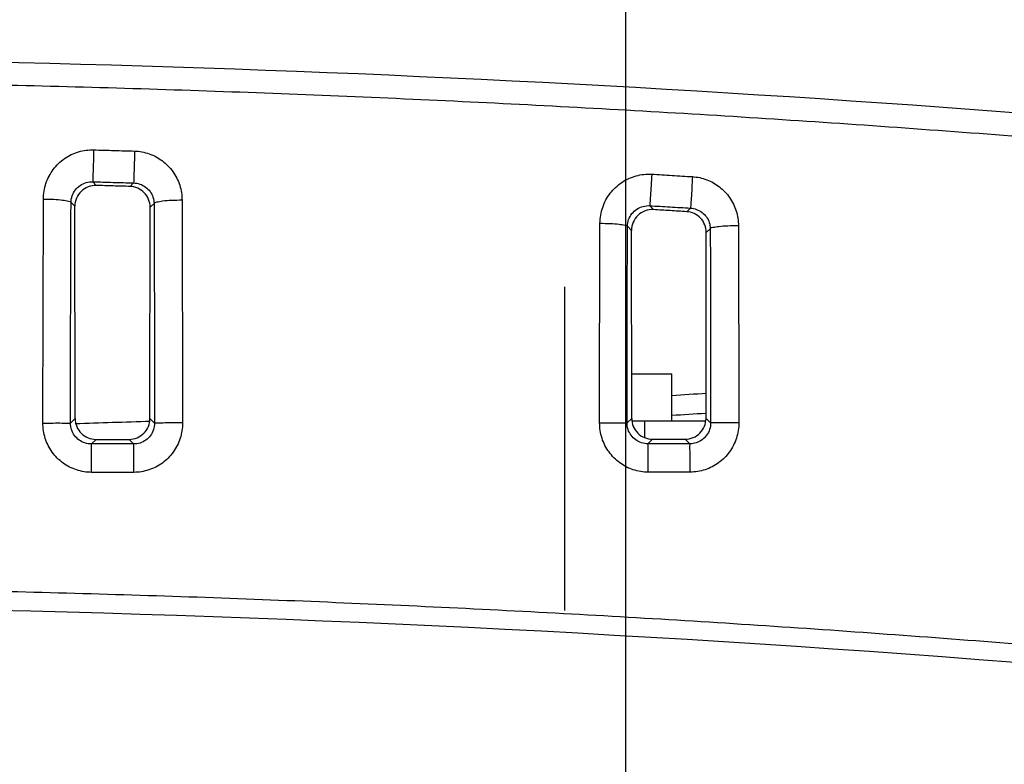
# Model space of a CAD drawing. Header units: inches. Extents: x 0 to 34, y 0 to 22.
# Tile 69 of 98: x 12.9 to 14.3, y 18.6 to 19.6. Entities that reach past the tile are written whole.
import ezdxf

# ---------------------------------------------------------------- set-up
doc = ezdxf.new("R2010")
doc.units = ezdxf.units.IN
doc.header["$LTSCALE"] = 1.87
doc.header["$MEASUREMENT"] = 0
doc.linetypes.add('CENTER', pattern=[0.6, 0.375, -0.075, 0.075, -0.075])
doc.layers.get('0').update_dxf_attribs({"linetype": 'CONTINUOUS'})
doc.layers.add('DEFAULT_1', color=7, linetype='CENTER')
doc.layers.add('DIMENSIONS', color=7, linetype='CONTINUOUS')
doc.styles.get("Standard").update_dxf_attribs({"font": 'txt', "width": 0.8})
doc.dimstyles.new('DIMSTYLE_1', dxfattribs={"dimtxt": 0.125, "dimasz": 0.18, "dimexe": 0.18, "dimexo": 0.0625, "dimgap": 0.09, "dimtad": 0, "dimtih": 1, "dimtoh": 1, "dimdec": 3, "dimzin": 4, "dimdsep": 46, "dimtxsty": 'STANDARD', "dimblk": '_FILLED', "dimblk1": '_FILLED', "dimblk2": '_FILLED', "dimcen": 0.09, "dimadec": 0, "dimazin": 0, "dimtp": 0.001, "dimtm": 0.001, "dimtfac": 1, "dimtdec": 3, "dimtofl": 0, "dimtmove": 0, "dimatfit": 3, "dimldrblk": '_FILLED', "dimfxl": 1, "dimtolj": 1, "dimtzin": 4, "dimarcsym": 0})

# ---------------------------------------------------------------- blocks, each defined once
blk = doc.blocks.new('_FILLED')
at = {"color": 0, "linetype": 'BYBLOCK'}
blk.add_solid([(0, 0), (-1, 0.1736), (-1, -0.1736)], dxfattribs=at)
blk = doc.blocks.new('*D3')
at = {"layer": 'DIMENSIONS', "color": 2, "linetype": 'CONTINUOUS'}
for p, q in [((12.4432, 18.1663), (12.4432, 20.9483)), ((13.7415, 17.3163), (13.7415, 20.9483)), ((12.4432, 20.8233), (12.0752, 20.8233)), ((13.7415, 20.8233), (14.1015, 20.8233))]:
    blk.add_line(p, q, dxfattribs=at)
at = {"layer": 'DIMENSIONS', "color": 2, "linetype": 'CONTINUOUS', "xscale": 0.18, "yscale": 0.18, "zscale": 0.18}
blk.add_blockref('_FILLED', (12.4432, 20.8233), dxfattribs=at)
at = {"layer": 'DIMENSIONS', "color": 2, "linetype": 'CONTINUOUS', "xscale": 0.18, "yscale": 0.18, "zscale": 0.18, "rotation": 180}
blk.add_blockref('_FILLED', (13.7415, 20.8233), dxfattribs=at)
at = {"layer": 'DIMENSIONS', "color": 2, "linetype": 'CONTINUOUS', "width": 0.8}
for s, p in [('1.298', (10.6877, 20.7608)), ('[', (11.3127, 20.7608)), ('32.98', (11.4127, 20.7608)), (']', (11.9127, 20.7608))]:
    blk.add_text(s, height=0.125, dxfattribs=at).set_placement(p)
blk = doc.blocks.new('*D4')
at = {"layer": 'DIMENSIONS', "color": 2, "linetype": 'CONTINUOUS'}
for p, q in [((13.7415, 17.3163), (13.7415, 20.9483)), ((14.6282, 17.3163), (14.6282, 20.9483)), ((13.7415, 20.8233), (13.3815, 20.8233)), ((14.6282, 20.8233), (14.9983, 20.8233))]:
    blk.add_line(p, q, dxfattribs=at)
at = {"layer": 'DIMENSIONS', "color": 2, "linetype": 'CONTINUOUS', "xscale": 0.18, "yscale": 0.18, "zscale": 0.18}
blk.add_blockref('_FILLED', (13.7415, 20.8233), dxfattribs=at)
at = {"layer": 'DIMENSIONS', "color": 2, "linetype": 'CONTINUOUS', "xscale": 0.18, "yscale": 0.18, "zscale": 0.18, "rotation": 180}
blk.add_blockref('_FILLED', (14.6282, 20.8233), dxfattribs=at)
at = {"layer": 'DIMENSIONS', "color": 2, "linetype": 'CONTINUOUS', "width": 0.8}
for s, p in [('.887', (15.0608, 20.7608)), ('[', (15.5858, 20.7608)), ('22.52', (15.6858, 20.7608)), (']', (16.1858, 20.7608))]:
    blk.add_text(s, height=0.125, dxfattribs=at).set_placement(p)

msp = doc.modelspace()

# ---------------------------------------------------------------- linework, layer by layer
at = {"color": 7, "linetype": 'CONTINUOUS'}
for p, q in [((12.9746, 19.3943), (12.9798, 19.389)), ((13.0334, 19.3926), (13.0283, 19.3876)), ((12.903, 19.0476), (12.9037, 19.3695)), ((12.9435, 19.3647), (12.949, 19.359)), ((12.9494, 19.054), (12.949, 19.359)), ((13.0569, 19.054), (13.0573, 19.3576)), ((13.0628, 19.3629), (13.0573, 19.3576)), ((13.1031, 19.3677), (13.1038, 19.0477)), ((13.7756, 19.3599), (13.781, 19.3542)), ((13.8342, 19.3564), (13.8288, 19.3513)), ((13.7036, 19.0479), (13.7041, 19.3346)), ((13.7436, 19.3303), (13.7493, 19.3242)), ((13.8627, 19.3267), (13.857, 19.3214)), ((13.9032, 19.331), (13.9038, 19.048)), ((13.7497, 19.0543), (13.7493, 19.3242)), ((13.8566, 19.0543), (13.857, 19.3214)), ((13.7496, 19.1183), (13.8072, 19.1183)), ((13.8072, 19.0503), (13.8072, 19.1183)), ((12.9428, 19.0474), (12.9494, 19.054)), ((13.0635, 19.0474), (13.0569, 19.054)), ((13.743, 19.0477), (13.7497, 19.0543)), ((13.8558, 19.0503), (13.7504, 19.0503)), ((13.7682, 19.0503), (13.7682, 19.0267)), ((13.8632, 19.0477), (13.8566, 19.0543)), ((12.9728, 19.0175), (12.9794, 19.0241)), ((13.0335, 19.0175), (13.0269, 19.0241)), ((13.7731, 19.0177), (13.7797, 19.0244)), ((13.8332, 19.0178), (13.8266, 19.0244))]:
    msp.add_line(p, q, dxfattribs=at)
for centre, radius, start, end in [((12.2032, -7.9642), 27.5375, 84.09115, 95.90885), ((12.2032, 44.0358), 25, 273.67929, 273.79298), ((12.2032, 44.0358), 25, 271.7108, 271.95727), ((12.2032, -7.9642), 26.75, 82.80027, 97.19973)]:
    msp.add_arc(centre, radius, start, end, dxfattribs=at)
for points, knots in [([(15.0349, 19.3925), (14.9102, 19.4056), (14.6602, 19.4301), (14.2843, 19.4616), (13.9072, 19.488), (13.5293, 19.5091), (13.1508, 19.525), (12.7719, 19.5356), (12.3928, 19.5409), (12.0136, 19.5409), (11.6345, 19.5356), (11.2556, 19.525), (10.877, 19.5091), (10.4991, 19.488), (10.122, 19.4616), (9.7461, 19.4301), (9.4962, 19.4056), (9.3714, 19.3925)], [0, 0, 0, 0, 0.06631, 0.132812, 0.199446, 0.266168, 0.332946, 0.399757, 0.466584, 0.533416, 0.600244, 0.667054, 0.733832, 0.800554, 0.867189, 0.93369, 1, 1, 1, 1]), ([(12.9037, 19.3695), (12.9038, 19.3771), (12.9063, 19.3924), (12.917, 19.4127), (12.9334, 19.4286), (12.9538, 19.4384), (12.9687, 19.4404), (12.976, 19.4401)], [0, 0, 0, 0, 0.203077, 0.405059, 0.605259, 0.803498, 1, 1, 1, 1]), ([(12.976, 19.4401), (12.9759, 19.4346), (12.9756, 19.4241), (12.9752, 19.4102), (12.9748, 19.4005), (12.9748, 19.3957), (12.9746, 19.3943)], [0, 0, 0, 0, 0.363696, 0.68629, 0.911489, 1, 1, 1, 1]), ([(12.976, 19.4401), (12.9858, 19.4399), (13.0055, 19.4393), (13.0251, 19.4387), (13.0349, 19.4384)], [0, 0, 0, 0, 0.499976, 1, 1, 1, 1]), ([(13.0349, 19.4384), (13.0348, 19.4328), (13.0344, 19.4224), (13.0341, 19.4084), (13.0336, 19.3987), (13.0336, 19.3939), (13.0334, 19.3926)], [0, 0, 0, 0, 0.363744, 0.686329, 0.911502, 1, 1, 1, 1]), ([(13.0349, 19.4384), (13.042, 19.4382), (13.0563, 19.4355), (13.0755, 19.4252), (13.0908, 19.4095), (13.1008, 19.3897), (13.1031, 19.375), (13.1031, 19.3677)], [0, 0, 0, 0, 0.196972, 0.395163, 0.595345, 0.797412, 1, 1, 1, 1]), ([(13.7041, 19.3346), (13.7042, 19.3424), (13.7068, 19.3579), (13.7178, 19.3785), (13.7348, 19.3944), (13.7557, 19.404), (13.771, 19.4056), (13.7785, 19.4052)], [0, 0, 0, 0, 0.202978, 0.404843, 0.604973, 0.803261, 1, 1, 1, 1]), ([(13.7785, 19.4052), (13.7782, 19.3996), (13.7775, 19.3893), (13.7768, 19.3755), (13.7759, 19.3659), (13.7759, 19.3612), (13.7756, 19.3599)], [0, 0, 0, 0, 0.364652, 0.687043, 0.911706, 1, 1, 1, 1]), ([(13.7785, 19.4052), (13.7882, 19.4046), (13.8078, 19.4034), (13.8274, 19.4022), (13.8371, 19.4017)], [0, 0, 0, 0, 0.499961, 1, 1, 1, 1]), ([(13.8371, 19.4017), (13.8368, 19.3961), (13.8362, 19.3858), (13.8354, 19.372), (13.8345, 19.3625), (13.8345, 19.3577), (13.8342, 19.3564)], [0, 0, 0, 0, 0.364747, 0.687118, 0.911728, 1, 1, 1, 1]), ([(13.8371, 19.4017), (13.8441, 19.4012), (13.858, 19.3982), (13.8766, 19.3877), (13.8914, 19.3721), (13.901, 19.3526), (13.9032, 19.3382), (13.9032, 19.331)], [0, 0, 0, 0, 0.197076, 0.395315, 0.595469, 0.797471, 1, 1, 1, 1]), ([(12.9435, 19.3647), (12.9435, 19.3679), (12.9446, 19.3743), (12.9493, 19.3829), (12.9563, 19.3895), (12.9651, 19.3936), (12.9715, 19.3944), (12.9746, 19.3943)], [0, 0, 0, 0, 0.201006, 0.401794, 0.602118, 0.801655, 1, 1, 1, 1]), ([(12.9798, 19.389), (12.9758, 19.3891), (12.9678, 19.3877), (12.9575, 19.3811), (12.9506, 19.371), (12.949, 19.363), (12.949, 19.359)], [0, 0, 0, 0, 0.250288, 0.500445, 0.750352, 1, 1, 1, 1]), ([(12.9746, 19.3943), (12.9844, 19.394), (13.004, 19.3935), (13.0236, 19.3929), (13.0334, 19.3926)], [0, 0, 0, 0, 0.499997, 1, 1, 1, 1]), ([(13.0283, 19.3876), (13.0202, 19.3878), (13.004, 19.3883), (12.9879, 19.3888), (12.9798, 19.389)], [0, 0, 0, 0, 0.500001, 1, 1, 1, 1]), ([(13.0573, 19.3576), (13.0573, 19.3614), (13.0558, 19.3691), (13.0494, 19.379), (13.0397, 19.3857), (13.0321, 19.3875), (13.0283, 19.3876)], [0, 0, 0, 0, 0.250726, 0.501166, 0.751073, 1, 1, 1, 1]), ([(13.0334, 19.3926), (13.0365, 19.3925), (13.0426, 19.3914), (13.0508, 19.3871), (13.0575, 19.3805), (13.0618, 19.3722), (13.0628, 19.366), (13.0628, 19.3629)], [0, 0, 0, 0, 0.198806, 0.398206, 0.598483, 0.799421, 1, 1, 1, 1]), ([(12.9037, 19.3695), (12.9087, 19.3695), (12.9178, 19.3692), (12.9304, 19.3684), (12.9379, 19.3669), (12.9431, 19.3659), (12.9435, 19.3647)], [0, 0, 0, 0, 0.369532, 0.685756, 0.904458, 1, 1, 1, 1]), ([(12.9428, 19.0474), (12.9428, 19.083), (12.9428, 19.1538), (12.9431, 19.2595), (12.9433, 19.3297), (12.9435, 19.3647)], [0, 0, 0, 0, 0.336112, 0.669446, 1, 1, 1, 1]), ([(13.1031, 19.3677), (13.0981, 19.3677), (13.0889, 19.3674), (13.0761, 19.3667), (13.0685, 19.3651), (13.0632, 19.3642), (13.0628, 19.3629)], [0, 0, 0, 0, 0.368716, 0.685229, 0.904449, 1, 1, 1, 1]), ([(13.0628, 19.3629), (13.063, 19.3282), (13.0632, 19.2583), (13.0635, 19.1532), (13.0635, 19.0828), (13.0635, 19.0474)], [0, 0, 0, 0, 0.330536, 0.663833, 1, 1, 1, 1]), ([(13.7436, 19.3303), (13.7436, 19.3335), (13.7448, 19.3401), (13.7496, 19.3488), (13.7569, 19.3554), (13.7659, 19.3594), (13.7724, 19.3601), (13.7756, 19.3599)], [0, 0, 0, 0, 0.200929, 0.401587, 0.601826, 0.801413, 1, 1, 1, 1]), ([(13.7756, 19.3599), (13.7854, 19.3593), (13.8049, 19.3582), (13.8244, 19.357), (13.8342, 19.3564)], [0, 0, 0, 0, 0.499981, 1, 1, 1, 1]), ([(13.8342, 19.3564), (13.8372, 19.3562), (13.8431, 19.355), (13.8511, 19.3506), (13.8575, 19.344), (13.8617, 19.3358), (13.8626, 19.3298), (13.8627, 19.3267)], [0, 0, 0, 0, 0.198838, 0.398201, 0.598419, 0.799345, 1, 1, 1, 1]), ([(13.781, 19.3542), (13.777, 19.3544), (13.7687, 19.3532), (13.7581, 19.3466), (13.751, 19.3364), (13.7493, 19.3283), (13.7493, 19.3242)], [0, 0, 0, 0, 0.25043, 0.500546, 0.750364, 1, 1, 1, 1]), ([(13.8288, 19.3513), (13.8208, 19.3518), (13.8049, 19.3528), (13.789, 19.3537), (13.781, 19.3542)], [0, 0, 0, 0, 0.500002, 1, 1, 1, 1]), ([(13.857, 19.3214), (13.857, 19.3251), (13.8555, 19.3327), (13.8493, 19.3425), (13.84, 19.3492), (13.8325, 19.3511), (13.8288, 19.3513)], [0, 0, 0, 0, 0.250684, 0.501174, 0.751134, 1, 1, 1, 1]), ([(13.7041, 19.3346), (13.7091, 19.3346), (13.7181, 19.3343), (13.7306, 19.3337), (13.738, 19.3322), (13.7432, 19.3315), (13.7436, 19.3303)], [0, 0, 0, 0, 0.371022, 0.687839, 0.90628, 1, 1, 1, 1]), ([(13.743, 19.0477), (13.743, 19.0793), (13.7431, 19.1424), (13.7433, 19.2366), (13.7435, 19.2991), (13.7436, 19.3303)], [0, 0, 0, 0, 0.33589, 0.669223, 1, 1, 1, 1]), ([(13.9032, 19.331), (13.8982, 19.331), (13.8889, 19.3308), (13.876, 19.3301), (13.8685, 19.3286), (13.8631, 19.328), (13.8627, 19.3267)], [0, 0, 0, 0, 0.369348, 0.686724, 0.906209, 1, 1, 1, 1]), ([(13.8627, 19.3267), (13.8628, 19.296), (13.863, 19.2342), (13.8632, 19.1412), (13.8632, 19.079), (13.8632, 19.0477)], [0, 0, 0, 0, 0.330761, 0.664049, 1, 1, 1, 1]), ([(12.903, 19.0476), (12.908, 19.0476), (12.9172, 19.0476), (12.9293, 19.0477), (12.9376, 19.0474), (12.9416, 19.0476), (12.9428, 19.0474)], [0, 0, 0, 0, 0.37524, 0.695385, 0.914172, 1, 1, 1, 1]), ([(12.973, 18.9767), (12.9658, 18.9767), (12.9511, 18.9791), (12.9313, 18.9892), (12.9155, 19.0051), (12.9054, 19.0252), (12.903, 19.0402), (12.903, 19.0476)], [0, 0, 0, 0, 0.197952, 0.396196, 0.595756, 0.797072, 1, 1, 1, 1]), ([(12.9728, 19.0175), (12.9697, 19.0175), (12.9634, 19.0184), (12.9549, 19.0227), (12.9481, 19.0294), (12.9438, 19.0379), (12.9428, 19.0443), (12.9428, 19.0474)], [0, 0, 0, 0, 0.199461, 0.398489, 0.597928, 0.798334, 1, 1, 1, 1]), ([(12.9494, 19.054), (12.9494, 19.0501), (12.951, 19.0422), (12.9577, 19.0323), (12.9676, 19.0256), (12.9755, 19.0241), (12.9794, 19.0241)], [0, 0, 0, 0, 0.250091, 0.500405, 0.750507, 1, 1, 1, 1]), ([(13.0269, 19.0241), (13.0308, 19.0241), (13.0387, 19.0257), (13.0487, 19.0323), (13.0554, 19.0423), (13.0569, 19.0502), (13.0569, 19.054)], [0, 0, 0, 0, 0.250458, 0.500921, 0.750902, 1, 1, 1, 1]), ([(13.0635, 19.0474), (13.0635, 19.0443), (13.0625, 19.0379), (13.0582, 19.0294), (13.0514, 19.0227), (13.0429, 19.0184), (13.0367, 19.0175), (13.0335, 19.0175)], [0, 0, 0, 0, 0.201124, 0.402061, 0.601897, 0.801108, 1, 1, 1, 1]), ([(13.1038, 19.0477), (13.1038, 19.0402), (13.1015, 19.0253), (13.0913, 19.0051), (13.0755, 18.9892), (13.0557, 18.9791), (13.0411, 18.9767), (13.0338, 18.9767)], [0, 0, 0, 0, 0.202879, 0.404528, 0.604311, 0.802606, 1, 1, 1, 1]), ([(13.1038, 19.0477), (13.0988, 19.0477), (13.0895, 19.0476), (13.0772, 19.0477), (13.0688, 19.0474), (13.0647, 19.0476), (13.0635, 19.0475)], [0, 0, 0, 0, 0.374277, 0.694634, 0.913955, 1, 1, 1, 1]), ([(13.7736, 18.977), (13.7663, 18.977), (13.7516, 18.9793), (13.7319, 18.9895), (13.7161, 19.0054), (13.7059, 19.0255), (13.7036, 19.0405), (13.7036, 19.0479)], [0, 0, 0, 0, 0.19802, 0.396302, 0.595857, 0.797127, 1, 1, 1, 1]), ([(13.7036, 19.0479), (13.7085, 19.0479), (13.7177, 19.0479), (13.7297, 19.0479), (13.7379, 19.0476), (13.7419, 19.0479), (13.743, 19.0477)], [0, 0, 0, 0, 0.375716, 0.695755, 0.914277, 1, 1, 1, 1]), ([(13.7731, 19.0177), (13.7699, 19.0177), (13.7637, 19.0187), (13.7552, 19.023), (13.7484, 19.0297), (13.744, 19.0382), (13.743, 19.0445), (13.743, 19.0477)], [0, 0, 0, 0, 0.199574, 0.398656, 0.598078, 0.798413, 1, 1, 1, 1]), ([(13.7497, 19.0543), (13.7497, 19.0504), (13.7512, 19.0425), (13.7579, 19.0326), (13.7679, 19.0259), (13.7758, 19.0244), (13.7797, 19.0244)], [0, 0, 0, 0, 0.250045, 0.500335, 0.750446, 1, 1, 1, 1]), ([(13.8266, 19.0244), (13.8305, 19.0244), (13.8384, 19.026), (13.8484, 19.0326), (13.8551, 19.0426), (13.8566, 19.0505), (13.8566, 19.0543)], [0, 0, 0, 0, 0.250408, 0.500866, 0.750869, 1, 1, 1, 1]), ([(13.8632, 19.0477), (13.8632, 19.0446), (13.8622, 19.0383), (13.8579, 19.0297), (13.8511, 19.023), (13.8426, 19.0187), (13.8364, 19.0178), (13.8332, 19.0178)], [0, 0, 0, 0, 0.201169, 0.402167, 0.602016, 0.801177, 1, 1, 1, 1]), ([(13.9038, 19.048), (13.9038, 19.0405), (13.9014, 19.0256), (13.8912, 19.0054), (13.8755, 18.9895), (13.8557, 18.9794), (13.8411, 18.977), (13.8338, 18.977)], [0, 0, 0, 0, 0.202951, 0.404638, 0.604421, 0.802676, 1, 1, 1, 1]), ([(13.9038, 19.048), (13.8987, 19.048), (13.8893, 19.048), (13.877, 19.048), (13.8685, 19.0477), (13.8644, 19.048), (13.8632, 19.0478)], [0, 0, 0, 0, 0.373791, 0.694253, 0.913844, 1, 1, 1, 1]), ([(12.973, 18.9767), (12.973, 18.9818), (12.973, 18.9912), (12.9731, 19.0036), (12.9727, 19.0121), (12.973, 19.0163), (12.9728, 19.0175)], [0, 0, 0, 0, 0.373474, 0.694003, 0.913769, 1, 1, 1, 1]), ([(13.0335, 19.0175), (13.0234, 19.0175), (13.0032, 19.0175), (12.9829, 19.0175), (12.9728, 19.0175)], [0, 0, 0, 0, 0.500034, 1, 1, 1, 1]), ([(12.9794, 19.0241), (12.9873, 19.0241), (13.0032, 19.0241), (13.019, 19.0241), (13.0269, 19.0241)], [0, 0, 0, 0, 0.500001, 1, 1, 1, 1]), ([(13.0338, 18.9767), (13.0338, 18.9818), (13.0338, 18.9912), (13.0339, 19.0037), (13.0335, 19.0121), (13.0338, 19.0163), (13.0335, 19.0175)], [0, 0, 0, 0, 0.373471, 0.693998, 0.913763, 1, 1, 1, 1]), ([(13.8332, 19.0178), (13.8232, 19.0178), (13.8032, 19.0178), (13.7831, 19.0177), (13.7731, 19.0177)], [0, 0, 0, 0, 0.50002, 1, 1, 1, 1]), ([(13.7736, 18.977), (13.7736, 18.9821), (13.7735, 18.9915), (13.7737, 19.004), (13.773, 19.0123), (13.7735, 19.0166), (13.7731, 19.0177)], [0, 0, 0, 0, 0.373422, 0.693912, 0.913673, 1, 1, 1, 1]), ([(13.7797, 19.0244), (13.7875, 19.0244), (13.8032, 19.0244), (13.8188, 19.0244), (13.8266, 19.0244)], [0, 0, 0, 0, 0.5, 1, 1, 1, 1]), ([(13.8338, 18.977), (13.8338, 18.9821), (13.8337, 18.9915), (13.8339, 19.004), (13.8332, 19.0123), (13.8337, 19.0167), (13.8332, 19.0178)], [0, 0, 0, 0, 0.373416, 0.693902, 0.913663, 1, 1, 1, 1]), ([(13.0338, 18.9767), (13.0237, 18.9767), (13.0034, 18.9767), (12.9832, 18.9767), (12.973, 18.9767)], [0, 0, 0, 0, 0.5, 1, 1, 1, 1]), ([(13.8338, 18.977), (13.8238, 18.977), (13.8037, 18.977), (13.7836, 18.977), (13.7736, 18.977)], [0, 0, 0, 0, 0.5, 1, 1, 1, 1]), ([(8.8687, 18.6032), (8.9892, 18.6184), (9.2314, 18.6474), (9.5965, 18.686), (9.9646, 18.7198), (10.335, 18.7486), (10.7075, 18.7723), (11.0815, 18.7907), (11.4566, 18.804), (11.8324, 18.8119), (12.2085, 18.8145), (12.5847, 18.8117), (12.9605, 18.8037), (13.3355, 18.7903), (13.7095, 18.7717), (14.0819, 18.7478), (14.4523, 18.7189), (14.8204, 18.685), (15.182, 18.6466), (15.4207, 18.618), (15.5376, 18.6032)], [0, 0, 0, 0, 0.054496, 0.109427, 0.164722, 0.220316, 0.276147, 0.332159, 0.388303, 0.444531, 0.5008, 0.557069, 0.613296, 0.669436, 0.725444, 0.781269, 0.836855, 0.892141, 0.947101, 1, 1, 1, 1])]:
    msp.add_open_spline(points, degree=3, knots=knots, dxfattribs=at)
msp.add_open_spline([(13.8562, 19.0614), (13.84, 19.0604), (13.8237, 19.0593), (13.8075, 19.0583)], degree=3, dxfattribs=at)
at = {"layer": 'DEFAULT_1', "color": 7, "linetype": 'CENTER'}
msp.add_line((13.6532, 19.2433), (13.6532, 18.7783), dxfattribs=at)

# ---------------------------------------------------------------- dimensions: what is measured, and where the dimension line sits
at = {"layer": 'DIMENSIONS', "color": 2, "linetype": 'CONTINUOUS'}
for base, p1, p2, picture, middle in [((12.4432, 20.8233), (13.7415, 17.3163), (12.4432, 18.1663), '*D3', (11.3502, 20.8233)), ((13.7415, 20.8233), (14.6282, 17.3163), (13.7415, 17.3163), '*D4', (15.6733, 20.8233))]:
    dim = msp.add_linear_dim(base=base, p1=p1, p2=p2, angle=180, dimstyle='DIMSTYLE_1', dxfattribs=at)
    dim.commit()
    dim.dimension.update_dxf_attribs({"geometry": picture, "text_midpoint": middle, "dimtype": 160})

doc.saveas('drawing.dxf')
